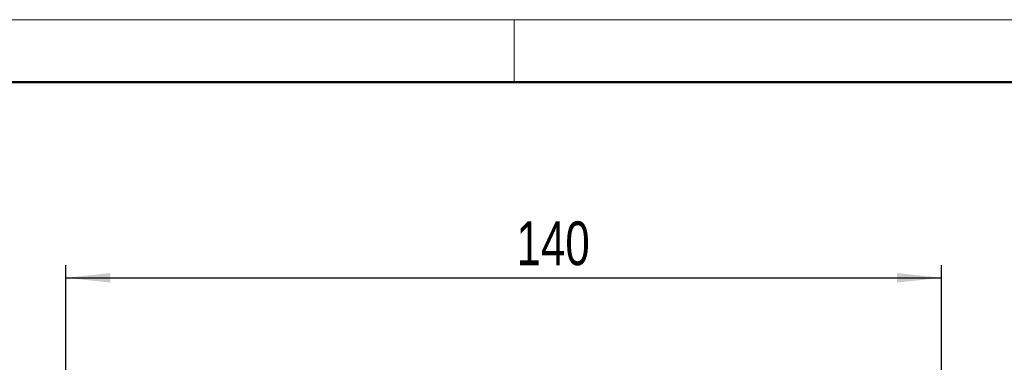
# Model space of a CAD drawing. Header units: millimetres. Extents: x 0 to 420, y 0 to 297.
# Tile 10 of 15: x 170 to 249, y 270 to 297. Entities that reach past the tile are written whole.
import ezdxf

# ---------------------------------------------------------------- set-up
doc = ezdxf.new("R2010")
doc.units = ezdxf.units.MM
doc.layers.add('ОСЕВЫЕ', color=7, linetype='Continuous')
doc.layers.add('ОСНОВНОЙ', color=7, linetype='Continuous', lineweight=25)
doc.styles.add('SLDTEXTSTYLE4', font='TXT', dxfattribs={"width": 0.75})
doc.dimstyles.new('SLDDIMSTYLE0', dxfattribs={"dimtxt": 3.5, "dimasz": 3.556, "dimexe": 0, "dimexo": 0.0625, "dimgap": 0.875, "dimtad": 1, "dimdec": 0, "dimlfac": 2, "dimrnd": 1e-09, "dimzin": 12, "dimdsep": 46, "dimtxsty": 'SLDTEXTSTYLE4', "dimsah": 1, "dimcen": 0.09, "dimadec": 0, "dimazin": 3, "dimtfac": 1, "dimtdec": 0, "dimtofl": 0, "dimtmove": 0, "dimatfit": 3, "dimfxl": 0, "dimfrac": 2, "dimtolj": 1, "dimtzin": 12, "dimarcsym": 0})

# ---------------------------------------------------------------- blocks, each defined once
blk = doc.blocks.new('_D_5')
at = {"layer": 'ОСЕВЫЕ'}
for p, q in [((174.175, 236.852), (174.175, 277.352)), ((244.175, 261.541), (244.175, 277.352)), ((174.175, 276.352), (244.175, 276.352))]:
    blk.add_line(p, q, dxfattribs=at)
for points in [[(174.175, 276.352), (177.731, 275.971), (177.731, 276.733)], [(244.175, 276.352), (240.619, 276.733), (240.619, 275.971)]]:
    blk.add_solid(points, dxfattribs=at)
at = {"layer": 'ОСЕВЫЕ', "insert": (210.195, 280.863), "char_height": 3.5, "attachment_point": 1, "style": 'SLDTEXTSTYLE4'}
blk.add_mtext('140', dxfattribs=at)

msp = doc.modelspace()

# ---------------------------------------------------------------- linework, layer by layer
at = {"color": 7, "linetype": 'Continuous', "lineweight": 18}
msp.add_line((0, 297), (420, 297), dxfattribs=at)
at = {"color": 7, "linetype": 'Continuous', "lineweight": 50}
msp.add_line((415, 292), (20, 292), dxfattribs=at)
at = {"layer": 'ОСНОВНОЙ', "linetype": 'Continuous', "lineweight": 18}
for p, q in [((210, 292), (210, 297)), ((20, 292), (415, 292)), ((217.5, 292.001), (217.5, 291.999))]:
    msp.add_line(p, q, dxfattribs=at)

# ---------------------------------------------------------------- dimensions: what is measured, and where the dimension line sits
at = {"layer": 'ОСЕВЫЕ'}
dim = msp.add_linear_dim(base=(244.175, 276.352), p1=(174.175, 236.852), p2=(244.175, 261.541), dimstyle='SLDDIMSTYLE0', dxfattribs=at)
dim.commit()
dim.dimension.update_dxf_attribs({"geometry": '_D_5', "text_midpoint": (214.075, 276.352), "dimtype": 160})

doc.saveas('drawing.dxf')
